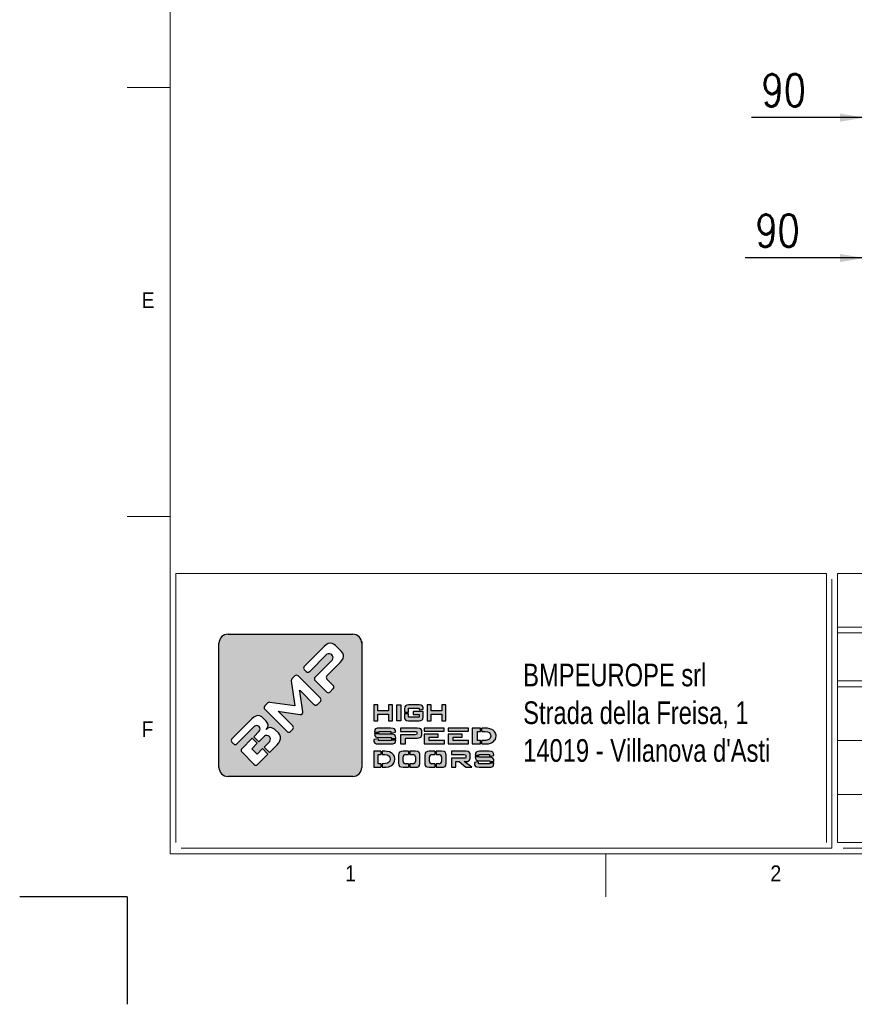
# Model space of a CAD drawing. Header units: millimetres. Extents: x 106533 to 120455, y 95328 to 100331.
# Tile 1 of 8: x 106533 to 108084, y 95328 to 97158. Entities that reach past the tile are written whole.
import ezdxf

# ---------------------------------------------------------------- set-up
doc = ezdxf.new("R2010")
doc.units = ezdxf.units.MM
doc.layers.add('FORMAT', color=7, linetype='Continuous')
doc.styles.add('Compilazione 1', font='romans.shx', dxfattribs={"width": 0.75, "height": 480})
doc.styles.add('NYIP', font='romans.shx', dxfattribs={"width": 0.8})
doc.styles.add('SLDTEXTSTYLE0', font='GOTHIC.TTF', dxfattribs={"width": 0.913})
doc.dimstyles.new('STANDARD35', dxfattribs={"dimscale": 35, "dimtxt": 2, "dimasz": 1.5, "dimexe": 1, "dimexo": 1, "dimgap": 0.7, "dimtad": 1, "dimdec": 0, "dimdsep": 46, "dimtxsty": 'NYIP', "dimcen": 0, "dimclrd": 1, "dimclre": 1, "dimclrt": 2, "dimadec": 0, "dimazin": 0, "dimtfac": 1, "dimtdec": 0, "dimtix": 1, "dimtmove": 0, "dimatfit": 3, "dimfxl": 0, "dimtvp": 1, "dimtolj": 1, "dimtzin": 0, "dimarcsym": 0})

# ---------------------------------------------------------------- blocks, each defined once
blk = doc.blocks.new('A$C7C9C4F3F')
at = {"color": 7, "lineweight": 5}
blk.add_line((0, 1765.8), (199.3, 1765.8), dxfattribs=at)
at = {"layer": 'FORMAT', "color": 7, "lineweight": 5}
for p, q in [((199.3, 11304.4), (199.3, 199.3)), ((0, 3758.8), (199.3, 3758.8)), ((199.3, 199.3), (16199.3, 199.3)), ((2224.2, 0), (2224.2, 199.3))]:
    blk.add_line(p, q, dxfattribs=at)
at = {"color": 7, "lineweight": 5, "char_height": 73.8, "attachment_point": 1, "style": 'SLDTEXTSTYLE0'}
for s, insert in [('E', (66.4, 2808)), ('1', (1011.8, 145.3)), ('2', (2988.2, 145.3))]:
    blk.add_mtext(s, dxfattribs=dict(at, insert=insert))
at = {"layer": 'FORMAT', "color": 7, "lineweight": 5, "insert": (66.4, 815), "char_height": 73.8, "attachment_point": 1, "style": 'SLDTEXTSTYLE0'}
blk.add_mtext('F', dxfattribs=at)
blk = doc.blocks.new('*D298')
at = {"color": 7, "lineweight": -2}
for p, q in [((108102.6, 97177.5), (108102.6, 96945.5)), ((108192.6, 97177.5), (108192.6, 96945.5)), ((108102.6, 96975.5), (107892.9, 96975.5)), ((108057.6, 96975.5), (108012.6, 96975.5)), ((108102.6, 96975.5), (108192.6, 96975.5)), ((108237.6, 96975.5), (108282.6, 96975.5))]:
    blk.add_line(p, q, dxfattribs=at)
at = {"color": 7}
for points in [[(108057.6, 96968), (108057.6, 96983), (108102.6, 96975.5)], [(108237.6, 96983), (108237.6, 96968), (108192.6, 96975.5)]]:
    blk.add_solid(points, dxfattribs=at)
at = {"layer": 'Defpoints', "color": 0}
for p in [(108102.6, 97207.5), (108192.6, 97207.5), (108192.6, 96975.5)]:
    blk.add_point(p, dxfattribs=at)
at = {"color": 7, "lineweight": 0, "insert": (107952.7, 97026.5), "char_height": 60, "attachment_point": 5, "style": 'NYIP'}
blk.add_mtext('\\A1;90', dxfattribs=at)
blk = doc.blocks.new('*D308')
at = {"color": 7, "lineweight": -2}
for p, q in [((108102.6, 96614.1), (108102.6, 96744.7)), ((108192.6, 96602.2), (108192.6, 96744.7)), ((108102.6, 96714.7), (107881.4, 96714.7)), ((108057.6, 96714.7), (108012.6, 96714.7)), ((108192.6, 96714.7), (108102.6, 96714.7)), ((108237.6, 96714.7), (108282.6, 96714.7))]:
    blk.add_line(p, q, dxfattribs=at)
at = {"color": 7}
for points in [[(108057.6, 96707.2), (108057.6, 96722.2), (108102.6, 96714.7)], [(108237.6, 96722.2), (108237.6, 96707.2), (108192.6, 96714.7)]]:
    blk.add_solid(points, dxfattribs=at)
at = {"layer": 'Defpoints', "color": 0}
for p in [(108102.6, 96714.7), (108102.6, 96584.1), (108192.6, 96572.2)]:
    blk.add_point(p, dxfattribs=at)
at = {"color": 7, "lineweight": 0, "insert": (107941.3, 96765.7), "char_height": 60, "attachment_point": 5, "style": 'NYIP'}
blk.add_mtext('\\A1;90', dxfattribs=at)

msp = doc.modelspace()

# ---------------------------------------------------------------- hatches: boundary and pattern name
at = {"linetype": 'Continuous'}
h = msp.add_hatch(color=256, dxfattribs=at)
h.set_gradient(color1=(8, 89, 3), color2=(8, 89, 2), one_color=1)
h.paths.add_polyline_path([(107168.4, 95768.2), (107168.4, 95998.7, 0.414214), (107151.6, 96015.5), (106919.9, 96015.5, 0.414214), (106903.1, 95998.7), (106903.1, 95768.2, 0.414214), (106919.9, 95751.4), (107151.6, 95751.4, 0.414214)])
h.paths.add_polyline_path([(107225.7, 95854.7), (107225.7, 95884.2), (107218, 95884.2), (107218, 95873.2), (107198.5, 95873.2), (107198.5, 95884.2), (107190.7, 95884.2), (107190.7, 95854.7), (107198.5, 95854.7), (107198.5, 95867), (107218, 95867), (107218, 95854.7)])
h.paths.add_polyline_path([(107241.2, 95854.7), (107241.2, 95884.2), (107233.5, 95884.2), (107233.5, 95854.7)])
h.paths.add_polyline_path([(107255.6, 95861.2), (107255.6, 95868.3), (107247.9, 95868.3), (107247.9, 95862), (107248.2, 95859), (107249.5, 95856.3), (107251.4, 95855.3), (107255.5, 95854.7), (107275, 95854.7), (107278.3, 95855), (107281, 95856.3), (107282, 95858), (107282.6, 95862), (107282.6, 95872.3), (107264.3, 95872.3), (107264.3, 95866.4), (107275.1, 95866.4), (107275.1, 95861.2)])
h.paths.add_polyline_path([(107282.6, 95877.2), (107282.4, 95879.8), (107281, 95882.6), (107279, 95883.7), (107275, 95884.2), (107255.5, 95884.2), (107252.2, 95883.9), (107249.5, 95882.6), (107248.4, 95880.9), (107247.9, 95877), (107247.9, 95870.9), (107255.6, 95870.9), (107255.6, 95878), (107275.1, 95878), (107275.1, 95874.9), (107282.6, 95876.1)])
h.paths.add_polyline_path([(107297.6, 95873.2), (107297.6, 95884.2), (107289.8, 95884.2), (107289.8, 95854.7), (107297.6, 95854.7), (107297.6, 95867), (107317, 95867), (107317, 95854.7), (107324.8, 95854.7), (107324.8, 95884.2), (107317, 95884.2), (107317, 95873.2)])
h.paths.add_polyline_path([(107231, 95836.8), (107229.2, 95839.6), (107226.9, 95840.6), (107221.8, 95841.1), (107201.7, 95841.1), (107197.6, 95840.8), (107194.2, 95839.5), (107192.9, 95837.8), (107192.2, 95833.9), (107192.2, 95833.8), (107200.8, 95833.8), (107200.8, 95835.1), (107222.6, 95835.1), (107222.6, 95831.9), (107231.3, 95833.3), (107231.3, 95834.3)])
h.paths.add_polyline_path([(107229.7, 95828.5), (107227.3, 95829.5), (107222.3, 95830.1), (107200.8, 95830.1), (107200.8, 95831.3), (107192.2, 95831.3), (107192.2, 95830.7), (107192.6, 95827.8), (107194.2, 95825), (107196.6, 95824), (107201.7, 95823.5), (107223.1, 95823.5), (107223.1, 95822.1), (107231.7, 95822.1), (107231.7, 95822.8), (107231.4, 95825.7)])
h.paths.add_polyline_path([(107231, 95815), (107231.7, 95818.9), (107231.7, 95819.5), (107223.1, 95819.5), (107223.1, 95818.1), (107199.4, 95818.1), (107199.4, 95821.4), (107190.7, 95820.1), (107190.7, 95818.9), (107191.1, 95816), (107192.8, 95813.3), (107195.2, 95812.2), (107200.3, 95811.7), (107222.3, 95811.7), (107226.3, 95812), (107229.7, 95813.3)])
h.paths.add_polyline_path([(107249.9, 95811.7), (107249.9, 95822.7), (107271.4, 95822.7), (107274.3, 95822.9), (107278, 95824.2), (107279.1, 95825.2), (107280.1, 95828.8), (107280.1, 95835.1), (107279.9, 95836.7), (107278, 95839.7), (107276.2, 95840.5), (107271.4, 95841.1), (107240.4, 95841.1), (107240.4, 95835.1), (107267.7, 95835.1), (107270.2, 95834.8), (107270.8, 95833.4), (107270.8, 95830.4), (107270.2, 95829.1), (107267.7, 95828.7), (107240.4, 95828.7), (107240.4, 95811.7)])
h.paths.add_polyline_path([(107322.2, 95811.7), (107322.2, 95818.1), (107293.9, 95818.1), (107293.9, 95824.1), (107310.3, 95824.1), (107310.3, 95829.9), (107284.3, 95829.9), (107284.3, 95811.7)])
h.paths.add_polyline_path([(107366.9, 95811.7), (107366.9, 95818.1), (107338.6, 95818.1), (107338.6, 95824.1), (107354.9, 95824.1), (107354.9, 95829.9), (107328.9, 95829.9), (107328.9, 95811.7)])
h.paths.add_polyline_path([(107389, 95811.7), (107389, 95818.1), (107383.3, 95818.1), (107383.3, 95835), (107389, 95835), (107389, 95841.1), (107373.6, 95841.1), (107373.6, 95811.7)])
h.paths.add_polyline_path([(107409.9, 95813.9), (107413.3, 95816.2), (107416, 95819.2), (107416.2, 95819.5), (107417.6, 95822.8), (107418.1, 95826.5), (107418, 95828), (107417.2, 95831.7), (107415.4, 95834.8), (107412.6, 95837.3), (107410.5, 95838.6), (107406.7, 95840), (107402.2, 95840.8), (107397.2, 95841.1), (107391.5, 95841.1), (107391.5, 95835), (107397.2, 95835), (107401.9, 95834.5), (107405.4, 95832.9), (107407.4, 95830.4), (107408.2, 95826.7), (107408.2, 95826.3), (107407.3, 95822.6), (107404.9, 95820.1), (107402.9, 95819.2), (107398.8, 95818.4), (107393.3, 95818.1), (107391.5, 95818.1), (107391.5, 95811.7), (107395, 95811.7), (107399.9, 95811.8), (107404, 95812.2), (107405.9, 95812.6)])
h.paths.add_polyline_path([(107366.6, 95835.2), (107366.6, 95841.1), (107328.9, 95841.1), (107328.9, 95835.2)])
h.paths.add_polyline_path([(107321.9, 95835.2), (107321.9, 95841.1), (107284.3, 95841.1), (107284.3, 95835.2)])
h.paths.add_polyline_path([(107204.1, 95791.8), (107204.1, 95798), (107190.7, 95798), (107190.7, 95768.6), (107204.1, 95768.6), (107204.1, 95775), (107199.2, 95775), (107199.2, 95791.8)])
h.paths.add_polyline_path([(107219.8, 95796.9), (107215.9, 95797.8), (107211.5, 95798), (107206.7, 95798), (107206.7, 95791.8), (107211.5, 95791.8), (107215.6, 95791.3), (107218.7, 95789.8), (107220.5, 95787.4), (107221.1, 95783.6), (107221.1, 95783.3), (107220.4, 95779.5), (107218.2, 95777), (107216.5, 95776.1), (107212.9, 95775.3), (107208, 95775), (107206.7, 95775), (107206.7, 95768.6), (107209.6, 95768.6), (107213.9, 95768.7), (107217.4, 95769.1), (107219.1, 95769.4), (107222.7, 95770.9), (107225.7, 95773.1), (107228, 95776.1), (107228.2, 95776.4), (107229.5, 95779.8), (107229.9, 95783.5), (107229.9, 95784.9), (107229.1, 95788.5), (107227.5, 95791.7), (107225, 95794.2), (107223.2, 95795.5)])
h.paths.add_polyline_path([(107255.5, 95791.8), (107255.5, 95798), (107245.3, 95798), (107241.7, 95797.7), (107238.7, 95796.5), (107237.5, 95794.7), (107236.9, 95790.7), (107236.9, 95775.8), (107237.2, 95772.9), (107238.7, 95770.1), (107240.8, 95769.1), (107245.3, 95768.6), (107255.5, 95768.6), (107255.5, 95775), (107249.6, 95775, -0.414214), (107245.4, 95779.2), (107245.4, 95787.6, -0.414214), (107249.6, 95791.8)])
h.paths.add_polyline_path([(107276.3, 95793.7), (107274.8, 95796.5), (107272.7, 95797.5), (107268.2, 95798), (107258, 95798), (107258, 95791.8), (107263.9, 95791.8, -0.414214), (107268.1, 95787.6), (107268.1, 95779.2, -0.414214), (107263.9, 95775), (107258, 95775), (107258, 95768.6), (107268.2, 95768.6), (107271.8, 95768.8), (107274.8, 95770.1), (107276, 95771.8), (107276.6, 95775.8), (107276.6, 95790.7)])
h.paths.add_polyline_path([(107304.2, 95791.8), (107304.2, 95798), (107294, 95798), (107290.4, 95797.7), (107287.4, 95796.5), (107286.3, 95794.7), (107285.6, 95790.7), (107285.6, 95775.8), (107285.9, 95772.9), (107287.4, 95770.1), (107289.5, 95769.1), (107294, 95768.6), (107304.2, 95768.6), (107304.2, 95775), (107298.3, 95775, -0.414214), (107294.1, 95779.2), (107294.1, 95787.6, -0.414214), (107298.3, 95791.8)])
h.paths.add_polyline_path([(107325, 95793.7), (107323.5, 95796.5), (107321.4, 95797.5), (107316.9, 95798), (107306.7, 95798), (107306.7, 95791.8), (107312.6, 95791.8, -0.414214), (107316.9, 95787.6), (107316.9, 95779.2, -0.414214), (107312.6, 95775), (107306.7, 95775), (107306.7, 95768.6), (107316.9, 95768.6), (107320.5, 95768.8), (107323.5, 95770.1), (107324.7, 95771.8), (107325.3, 95775.8), (107325.3, 95790.7)])
h.paths.add_polyline_path([(107369.8, 95793.7), (107368.1, 95796.6), (107366.5, 95797.4), (107362.3, 95798), (107335, 95798), (107335, 95792), (107359.1, 95792), (107361.2, 95791.7), (107361.8, 95790.4), (107361.8, 95786.9), (107361.2, 95785.5), (107359.1, 95785.2), (107335, 95785.2), (107335, 95768.6), (107343.4, 95768.6), (107343.4, 95779.2), (107349.4, 95779.2), (107361.9, 95768.6), (107373.3, 95768.6), (107358.9, 95779.2), (107362.3, 95779.2), (107364.8, 95779.4), (107368.1, 95780.7), (107369, 95781.7), (107369.9, 95785.3), (107369.9, 95792)])
h.paths.add_polyline_path([(107386.8, 95790.7), (107386.8, 95792), (107406.1, 95792), (107406.1, 95788.7), (107413.7, 95790.2), (107413.7, 95791.3), (107413.4, 95793.7), (107411.8, 95796.5), (107409.8, 95797.5), (107405.3, 95798), (107387.6, 95798), (107384, 95797.7), (107381, 95796.5), (107379.9, 95794.7), (107379.3, 95790.7), (107379.3, 95790.7)])
h.paths.add_polyline_path([(107410.2, 95786.5), (107405.7, 95787), (107386.8, 95787), (107386.8, 95788.2), (107379.3, 95788.2), (107379.3, 95787.6), (107379.6, 95784.7), (107381, 95782), (107383.1, 95780.9), (107387.6, 95780.3), (107406.5, 95780.3), (107406.5, 95778.9), (107414.1, 95778.9), (107414.1, 95779.7), (107413.8, 95782.6), (107412.3, 95785.3)])
h.paths.add_polyline_path([(107413.5, 95771.8), (107414.1, 95775.8), (107414.1, 95776.4), (107406.5, 95776.4), (107406.5, 95775), (107385.7, 95775), (107385.7, 95778.3), (107378, 95777), (107378, 95775.8), (107378.3, 95772.9), (107379.7, 95770.1), (107381.9, 95769.1), (107386.4, 95768.6), (107405.7, 95768.6), (107409.2, 95768.8), (107412.3, 95770.1)])
h.paths.add_polyline_path([(106927.1, 95821.1), (106964.3, 95858.3), (106968.1, 95861.5), (106971.7, 95863.6), (106975.2, 95864.4), (106979, 95863.9), (106982.7, 95862), (106985.3, 95859.7), (106990.9, 95854.1), (106993.4, 95850.5), (106994.4, 95846.6), (106994.4, 95845.9), (106993.5, 95841.9), (106990.8, 95838.6), (106994, 95841.1), (106998, 95842.1), (106998.8, 95842.1), (107002.8, 95841.3), (107006.4, 95839.1), (107007.7, 95838), (107013.6, 95832.1), (107016.3, 95828.5), (107017.5, 95824.7), (107017.3, 95821), (107016.2, 95817.6), (107014.2, 95814), (107011.4, 95810.3), (107009, 95807.8), (106997.2, 95796), (106987.2, 95806), (106997.4, 95816.2, 0.86713), (106987.5, 95826.1), (106977.3, 95815.9), (106967.9, 95825.2), (106978.1, 95835.4, 0.88875), (106969, 95844.5), (106936.3, 95811.8, -0.414214), (106930.4, 95811.8), (106927.1, 95815.1, -0.414088)], flags=16)
h.paths.add_polyline_path([(106988.3, 95882.3), (106993.8, 95887.8, -0.234445), (106997.4, 95889), (107044.1, 95882.8), (107037.4, 95929.1, -0.236379), (107038.6, 95932.6), (107044.1, 95938.1, -0.414214), (107050, 95938.1), (107091.6, 95896.5, -0.414214), (107091.6, 95890.5), (107085.8, 95884.7, -0.414418), (107079.9, 95884.7), (107053.7, 95910.9), (107053, 95911.7), (107053.5, 95909.7), (107058.9, 95871.2, -0.235808), (107057.7, 95867.7), (107057.7, 95867.6, -0.236783), (107054.1, 95866.4), (107016.1, 95871.9), (107013.1, 95872.4), (107014.2, 95871.4), (107040.4, 95845.2, -0.414214), (107040.4, 95839.2), (107035.9, 95834.7, -0.414214), (107030, 95834.7), (106988.3, 95876.4, -0.413615)], flags=16)
h.paths.add_polyline_path([(106945.4, 95802.7), (106965, 95822.3), (106974.3, 95812.9), (106964.1, 95802.7), (106974, 95792.8), (106984.2, 95803), (106994.2, 95793), (106974.7, 95773.5, -0.414499), (106968.7, 95773.5), (106945.4, 95796.8, -0.414214)], flags=16)
h.paths.add_polyline_path([(107061.7, 95955.7), (107098.8, 95992.9), (107102.6, 95996.1), (107106.3, 95998.2), (107109.7, 95999.1), (107113.4, 95998.6), (107117.2, 95996.7), (107119.8, 95994.4), (107130, 95984.1), (107133.1, 95980.4), (107134.5, 95976.6), (107134.7, 95974), (107133.8, 95970.5), (107131.7, 95966.9), (107128.5, 95963.2), (107103.7, 95938.3, 0.413999), (107103.7, 95932.3), (107115.6, 95920.4, -0.413728), (107115.6, 95914.5), (107109.2, 95908.1, -0.414825), (107103.3, 95908.1), (107081.7, 95929.7, -0.414214), (107081.7, 95935.7), (107114.1, 95968, 0.75715), (107103.7, 95978.4), (107071.3, 95946, -0.414295), (107065.4, 95946.1), (107061.7, 95949.8, -0.414088)], flags=16)

# ---------------------------------------------------------------- linework, layer by layer
at = {"lineweight": 5}
for p, q in [((106822.7, 96128.3), (108032, 96128.3)), ((106822.7, 96128.3), (106822.7, 95628.3)), ((108032, 96128.3), (108032, 95628.3)), ((108052.7, 96128.3), (110611.9, 96128.3)), ((108052.7, 96128.3), (108052.7, 95628.3)), ((108042.3, 96117.9), (108042.3, 95617.9)), ((108052.7, 96028.9), (110611.9, 96028.9)), ((108052.7, 96017.9), (110611.9, 96017.9)), ((108052.7, 95928.9), (110611.9, 95928.9)), ((108052.7, 95917.9), (110611.9, 95917.9)), ((108052.7, 95817.9), (110611.9, 95817.9)), ((108052.7, 95717.9), (110611.9, 95717.9)), ((106833, 95617.9), (108042.3, 95617.9)), ((108052.7, 95628.3), (110611.9, 95628.3)), ((108063, 95617.9), (110622.2, 95617.9))]:
    msp.add_line(p, q, dxfattribs=at)
for p, q in [((106919.9, 96015.5), (107151.6, 96015.5)), ((107109.7, 95999.1), (107106.3, 95998.2)), ((107113.4, 95998.6), (107109.7, 95999.1)), ((106903.1, 95768.2), (106903.1, 95998.7)), ((107098.8, 95992.9), (107061.7, 95955.7)), ((107102.6, 95996.1), (107098.8, 95992.9)), ((107106.3, 95998.2), (107102.6, 95996.1)), ((107117.2, 95996.7), (107113.4, 95998.6)), ((107119.8, 95994.4), (107117.2, 95996.7)), ((107130, 95984.1), (107119.8, 95994.4)), ((107133.1, 95980.4), (107130, 95984.1)), ((107071.3, 95946), (107103.7, 95978.4)), ((107114.1, 95968), (107081.7, 95935.7)), ((107103.7, 95938.3), (107128.5, 95963.2)), ((107128.5, 95963.2), (107131.7, 95966.9)), ((107131.7, 95966.9), (107133.8, 95970.5)), ((107134.5, 95976.6), (107133.1, 95980.4)), ((107133.8, 95970.5), (107134.7, 95974)), ((107134.7, 95974), (107134.5, 95976.6)), ((107061.7, 95949.8), (107065.4, 95946.1)), ((107037.4, 95929.1), (107044.1, 95882.8)), ((107044.1, 95938.1), (107038.6, 95932.6)), ((107091.6, 95896.5), (107050, 95938.1)), ((107081.7, 95929.7), (107103.3, 95908.1)), ((107115.6, 95920.4), (107103.7, 95932.3)), ((107053.5, 95909.7), (107053, 95911.7)), ((107053, 95911.7), (107053.7, 95910.9)), ((107058.9, 95871.2), (107053.5, 95909.7)), ((107053.7, 95910.9), (107079.9, 95884.7)), ((107109.2, 95908.1), (107115.6, 95914.5)), ((107085.8, 95884.7), (107091.6, 95890.5)), ((106993.8, 95887.8), (106988.3, 95882.3)), ((106988.3, 95876.4), (107030, 95834.7)), ((107044.1, 95882.8), (106997.4, 95889)), ((107014.2, 95871.4), (107013.1, 95872.4)), ((107013.1, 95872.4), (107016.1, 95871.9)), ((107040.4, 95845.2), (107014.2, 95871.4)), ((107016.1, 95871.9), (107054.1, 95866.4)), ((107198.5, 95884.2), (107190.7, 95884.2)), ((107190.7, 95884.2), (107190.7, 95854.7)), ((107198.5, 95873.2), (107198.5, 95884.2)), ((107218, 95873.2), (107198.5, 95873.2)), ((107225.7, 95884.2), (107218, 95884.2)), ((107218, 95884.2), (107218, 95873.2)), ((107225.7, 95854.7), (107225.7, 95884.2)), ((107233.5, 95854.7), (107233.5, 95884.2)), ((107233.5, 95884.2), (107241.2, 95884.2)), ((107241.2, 95884.2), (107241.2, 95854.7)), ((107248.4, 95880.9), (107247.9, 95877)), ((107247.9, 95877), (107247.9, 95870.9)), ((107247.9, 95870.9), (107255.6, 95870.9)), ((107249.5, 95882.6), (107248.4, 95880.9)), ((107252.2, 95883.9), (107249.5, 95882.6)), ((107255.5, 95884.2), (107252.2, 95883.9)), ((107275, 95884.2), (107255.5, 95884.2)), ((107255.6, 95870.9), (107255.6, 95878)), ((107255.6, 95878), (107275.1, 95878)), ((107282.6, 95872.3), (107264.3, 95872.3)), ((107264.3, 95872.3), (107264.3, 95866.4)), ((107279, 95883.7), (107275, 95884.2)), ((107275.1, 95878), (107275.1, 95874.9)), ((107275.1, 95874.9), (107282.6, 95876.1)), ((107281, 95882.6), (107279, 95883.7)), ((107282.4, 95879.8), (107281, 95882.6)), ((107282.6, 95877.2), (107282.4, 95879.8)), ((107282.6, 95876.1), (107282.6, 95877.2)), ((107282.6, 95862), (107282.6, 95872.3)), ((107297.6, 95884.2), (107289.8, 95884.2)), ((107289.8, 95884.2), (107289.8, 95854.7)), ((107297.6, 95873.2), (107297.6, 95884.2)), ((107317, 95873.2), (107297.6, 95873.2)), ((107324.8, 95884.2), (107317, 95884.2)), ((107317, 95884.2), (107317, 95873.2)), ((107324.8, 95854.7), (107324.8, 95884.2)), ((106964.3, 95858.3), (106927.1, 95821.1)), ((106968.1, 95861.5), (106964.3, 95858.3)), ((106971.7, 95863.6), (106968.1, 95861.5)), ((106975.2, 95864.4), (106971.7, 95863.6)), ((106979, 95863.9), (106975.2, 95864.4)), ((106982.7, 95862), (106979, 95863.9)), ((106985.3, 95859.7), (106982.7, 95862)), ((106990.9, 95854.1), (106985.3, 95859.7)), ((106993.4, 95850.5), (106990.9, 95854.1)), ((107057.7, 95867.6), (107057.7, 95867.7)), ((107190.7, 95854.7), (107198.5, 95854.7)), ((107198.5, 95854.7), (107198.5, 95867)), ((107198.5, 95867), (107218, 95867)), ((107218, 95867), (107218, 95854.7)), ((107218, 95854.7), (107225.7, 95854.7)), ((107241.2, 95854.7), (107233.5, 95854.7)), ((107233.5, 95854.7), (107233.5, 95854.7)), ((107247.9, 95868.3), (107247.9, 95862)), ((107247.9, 95868.3), (107255.6, 95868.3)), ((107247.9, 95862), (107248.2, 95859)), ((107248.2, 95859), (107249.5, 95856.3)), ((107249.5, 95856.3), (107251.4, 95855.3)), ((107251.4, 95855.3), (107255.5, 95854.7)), ((107255.5, 95854.7), (107275, 95854.7)), ((107255.6, 95861.2), (107255.6, 95868.3)), ((107275.1, 95861.2), (107255.6, 95861.2)), ((107264.3, 95866.4), (107275.1, 95866.4)), ((107275, 95854.7), (107278.3, 95855)), ((107275.1, 95866.4), (107275.1, 95861.2)), ((107278.3, 95855), (107281, 95856.3)), ((107281, 95856.3), (107282, 95858)), ((107282, 95858), (107282.6, 95862)), ((107289.8, 95854.7), (107297.6, 95854.7)), ((107297.6, 95854.7), (107297.6, 95867)), ((107297.6, 95867), (107317, 95867)), ((107317, 95867), (107317, 95854.7)), ((107317, 95854.7), (107324.8, 95854.7)), ((106936.3, 95811.8), (106969, 95844.5)), ((106978.1, 95835.4), (106967.9, 95825.2)), ((106993.5, 95841.9), (106990.7, 95838.5)), ((106990.7, 95838.5), (106993.5, 95841.9)), ((106994, 95841.1), (106990.7, 95838.5)), ((106990.7, 95838.5), (106990.8, 95838.6)), ((106990.8, 95838.6), (106993.5, 95841.9)), ((106994.4, 95846.6), (106993.4, 95850.5)), ((106993.5, 95841.9), (106994.4, 95845.9)), ((106998, 95842.1), (106994, 95841.1)), ((106994.4, 95845.9), (106994.4, 95846.6)), ((106998.8, 95842.1), (106998, 95842.1)), ((107002.8, 95841.3), (106998.8, 95842.1)), ((107006.4, 95839.1), (107002.8, 95841.3)), ((107007.7, 95838), (107006.4, 95839.1)), ((107013.6, 95832.1), (107007.7, 95838)), ((107035.9, 95834.7), (107040.4, 95839.2)), ((107192.9, 95837.8), (107192.2, 95833.9)), ((107194.2, 95839.5), (107192.9, 95837.8)), ((107197.6, 95840.8), (107194.2, 95839.5)), ((107201.7, 95841.1), (107197.6, 95840.8)), ((107200.8, 95833.8), (107200.8, 95835.1)), ((107200.8, 95835.1), (107222.6, 95835.1)), ((107221.8, 95841.1), (107201.7, 95841.1)), ((107226.9, 95840.6), (107221.8, 95841.1)), ((107222.6, 95835.1), (107222.6, 95831.9)), ((107229.2, 95839.6), (107226.9, 95840.6)), ((107231, 95836.8), (107229.2, 95839.6)), ((107231.3, 95834.3), (107231, 95836.8)), ((107231.3, 95833.3), (107231.3, 95834.3)), ((107271.4, 95841.1), (107240.4, 95841.1)), ((107240.4, 95841.1), (107240.4, 95835.1)), ((107240.4, 95835.1), (107267.7, 95835.1)), ((107267.7, 95835.1), (107270.2, 95834.8)), ((107270.2, 95834.8), (107270.8, 95833.4)), ((107276.2, 95840.5), (107271.4, 95841.1)), ((107278, 95839.7), (107276.2, 95840.5)), ((107279.9, 95836.7), (107278, 95839.7)), ((107280.1, 95835.1), (107279.9, 95836.7)), ((107280.1, 95828.8), (107280.1, 95835.1)), ((107321.9, 95841.1), (107284.3, 95841.1)), ((107284.3, 95841.1), (107284.3, 95835.2)), ((107284.3, 95835.2), (107321.9, 95835.2)), ((107321.9, 95835.2), (107321.9, 95841.1)), ((107366.6, 95841.1), (107328.9, 95841.1)), ((107328.9, 95841.1), (107328.9, 95835.2)), ((107328.9, 95835.2), (107366.6, 95835.2)), ((107366.6, 95835.2), (107366.6, 95841.1)), ((107389, 95841.1), (107373.6, 95841.1)), ((107373.6, 95841.1), (107373.6, 95811.7)), ((107383.3, 95818.1), (107383.3, 95835)), ((107383.3, 95835), (107389, 95835)), ((107389, 95835), (107389, 95841.1)), ((107397.2, 95841.1), (107391.5, 95841.1)), ((107391.5, 95835), (107391.5, 95841.1)), ((107391.5, 95835), (107397.2, 95835)), ((107402.2, 95840.8), (107397.2, 95841.1)), ((107397.2, 95835), (107401.9, 95834.5)), ((107401.9, 95834.5), (107405.4, 95832.9)), ((107406.7, 95840), (107402.2, 95840.8)), ((107410.5, 95838.6), (107406.7, 95840)), ((107412.6, 95837.3), (107410.5, 95838.6)), ((107415.4, 95834.8), (107412.6, 95837.3)), ((107417.2, 95831.7), (107415.4, 95834.8)), ((106965, 95822.3), (106945.4, 95802.7)), ((106965, 95822.3), (106974.3, 95812.9)), ((106967.9, 95825.2), (106977.3, 95815.9)), ((106977.3, 95815.9), (106987.5, 95826.1)), ((106997.4, 95816.2), (106987.2, 95806)), ((107016.3, 95828.5), (107013.6, 95832.1)), ((107014.2, 95814), (107016.2, 95817.6)), ((107016.2, 95817.6), (107017.3, 95821)), ((107017.5, 95824.7), (107016.3, 95828.5)), ((107017.3, 95821), (107017.5, 95824.7)), ((107199.4, 95821.4), (107190.7, 95820.1)), ((107190.7, 95820.1), (107190.7, 95818.9)), ((107190.7, 95818.9), (107191.1, 95816)), ((107191.1, 95816), (107192.8, 95813.3)), ((107192.2, 95833.9), (107192.2, 95833.8)), ((107192.2, 95833.8), (107200.8, 95833.8)), ((107192.2, 95831.3), (107192.2, 95830.7)), ((107192.2, 95831.3), (107200.8, 95831.3)), ((107192.2, 95830.7), (107192.6, 95827.8)), ((107192.6, 95827.8), (107194.2, 95825)), ((107194.2, 95825), (107196.6, 95824)), ((107196.6, 95824), (107201.7, 95823.5)), ((107199.4, 95818.1), (107199.4, 95821.4)), ((107223.1, 95818.1), (107199.4, 95818.1)), ((107200.8, 95830.1), (107200.8, 95831.3)), ((107222.3, 95830.1), (107200.8, 95830.1)), ((107201.7, 95823.5), (107223.1, 95823.5)), ((107227.3, 95829.5), (107222.3, 95830.1)), ((107222.6, 95831.9), (107231.3, 95833.3)), ((107223.1, 95823.5), (107223.1, 95822.1)), ((107223.1, 95822.1), (107231.7, 95822.1)), ((107223.1, 95819.5), (107223.1, 95818.1)), ((107223.1, 95819.5), (107231.7, 95819.5)), ((107229.7, 95828.5), (107227.3, 95829.5)), ((107231.4, 95825.7), (107229.7, 95828.5)), ((107231, 95815), (107231.7, 95818.9)), ((107231.7, 95822.8), (107231.4, 95825.7)), ((107231.7, 95822.1), (107231.7, 95822.8)), ((107231.7, 95818.9), (107231.7, 95819.5)), ((107267.7, 95828.7), (107240.4, 95828.7)), ((107240.4, 95828.7), (107240.4, 95811.7)), ((107249.9, 95811.7), (107249.9, 95822.7)), ((107249.9, 95822.7), (107271.4, 95822.7)), ((107270.2, 95829.1), (107267.7, 95828.7)), ((107270.8, 95830.4), (107270.2, 95829.1)), ((107270.8, 95833.4), (107270.8, 95830.4)), ((107271.4, 95822.7), (107274.3, 95822.9)), ((107274.3, 95822.9), (107278, 95824.2)), ((107278, 95824.2), (107279.1, 95825.2)), ((107279.1, 95825.2), (107280.1, 95828.8)), ((107284.3, 95829.9), (107284.3, 95811.7)), ((107310.3, 95829.9), (107284.3, 95829.9)), ((107293.9, 95818.1), (107293.9, 95824.1)), ((107293.9, 95824.1), (107310.3, 95824.1)), ((107322.2, 95818.1), (107293.9, 95818.1)), ((107310.3, 95824.1), (107310.3, 95829.9)), ((107322.2, 95811.7), (107322.2, 95818.1)), ((107328.9, 95829.9), (107328.9, 95811.7)), ((107354.9, 95829.9), (107328.9, 95829.9)), ((107338.6, 95818.1), (107338.6, 95824.1)), ((107338.6, 95824.1), (107354.9, 95824.1)), ((107366.9, 95818.1), (107338.6, 95818.1)), ((107354.9, 95824.1), (107354.9, 95829.9)), ((107366.9, 95811.7), (107366.9, 95818.1)), ((107389, 95818.1), (107383.3, 95818.1)), ((107389, 95811.7), (107389, 95818.1)), ((107393.3, 95818.1), (107391.5, 95818.1)), ((107391.5, 95811.7), (107391.5, 95818.1)), ((107398.8, 95818.4), (107393.3, 95818.1)), ((107402.9, 95819.2), (107398.8, 95818.4)), ((107404.9, 95820.1), (107402.9, 95819.2)), ((107407.3, 95822.6), (107404.9, 95820.1)), ((107405.4, 95832.9), (107407.4, 95830.4)), ((107408.2, 95826.3), (107407.3, 95822.6)), ((107407.4, 95830.4), (107408.2, 95826.7)), ((107408.2, 95826.7), (107408.2, 95826.3)), ((107409.9, 95813.9), (107413.3, 95816.2)), ((107413.3, 95816.2), (107416, 95819.2)), ((107416, 95819.2), (107416.2, 95819.5)), ((107416.2, 95819.5), (107417.6, 95822.8)), ((107418, 95828), (107417.2, 95831.7)), ((107417.6, 95822.8), (107418.1, 95826.5)), ((107418.1, 95826.5), (107418, 95828)), ((106927.1, 95815.1), (106930.4, 95811.8)), ((106964.1, 95802.7), (106974.3, 95812.9)), ((106974, 95792.8), (106964.1, 95802.7)), ((106984.2, 95803), (106974, 95792.8)), ((106984.2, 95803), (106994.2, 95793)), ((106987.2, 95806), (106997.2, 95796)), ((106997.2, 95796), (107009, 95807.8)), ((107009, 95807.8), (107011.4, 95810.3)), ((107011.4, 95810.3), (107014.2, 95814)), ((107204.1, 95798), (107190.7, 95798)), ((107190.7, 95798), (107190.7, 95768.6)), ((107192.8, 95813.3), (107195.2, 95812.2)), ((107195.2, 95812.2), (107200.3, 95811.7)), ((107200.3, 95811.7), (107222.3, 95811.7)), ((107204.1, 95798), (107204.1, 95791.8)), ((107211.5, 95798), (107206.7, 95798)), ((107206.7, 95798), (107206.7, 95791.8)), ((107215.9, 95797.8), (107211.5, 95798)), ((107219.8, 95796.9), (107215.9, 95797.8)), ((107222.3, 95811.7), (107226.3, 95812)), ((107226.3, 95812), (107229.7, 95813.3)), ((107229.7, 95813.3), (107231, 95815)), ((107241.7, 95797.7), (107238.7, 95796.5)), ((107240.4, 95811.7), (107249.9, 95811.7)), ((107245.3, 95798), (107241.7, 95797.7)), ((107255.5, 95798), (107245.3, 95798)), ((107255.5, 95798), (107255.5, 95791.8)), ((107268.2, 95798), (107258, 95798)), ((107258, 95798), (107258, 95791.8)), ((107272.7, 95797.5), (107268.2, 95798)), ((107284.3, 95811.7), (107322.2, 95811.7)), ((107290.4, 95797.7), (107287.4, 95796.5)), ((107294, 95798), (107290.4, 95797.7)), ((107304.2, 95798), (107294, 95798)), ((107304.2, 95798), (107304.2, 95791.8)), ((107316.9, 95798), (107306.7, 95798)), ((107306.7, 95798), (107306.7, 95791.8)), ((107321.4, 95797.5), (107316.9, 95798)), ((107328.9, 95811.7), (107366.9, 95811.7)), ((107362.3, 95798), (107335, 95798)), ((107335, 95798), (107335, 95792)), ((107366.5, 95797.4), (107362.3, 95798)), ((107373.6, 95811.7), (107389, 95811.7)), ((107384, 95797.7), (107381, 95796.5)), ((107387.6, 95798), (107384, 95797.7)), ((107405.3, 95798), (107387.6, 95798)), ((107391.5, 95811.7), (107395, 95811.7)), ((107395, 95811.7), (107399.9, 95811.8)), ((107399.9, 95811.8), (107404, 95812.2)), ((107404, 95812.2), (107405.9, 95812.6)), ((107409.8, 95797.5), (107405.3, 95798)), ((107405.9, 95812.6), (107409.9, 95813.9)), ((106945.4, 95796.8), (106968.7, 95773.5)), ((106974.7, 95773.5), (106994.2, 95793)), ((107199.2, 95775), (107199.2, 95791.8)), ((107199.2, 95791.8), (107204.1, 95791.8)), ((107206.7, 95791.8), (107211.5, 95791.8)), ((107211.5, 95791.8), (107215.6, 95791.3)), ((107215.6, 95791.3), (107218.7, 95789.8)), ((107220.4, 95779.5), (107218.2, 95777)), ((107218.7, 95789.8), (107220.5, 95787.4)), ((107223.2, 95795.5), (107219.8, 95796.9)), ((107221.1, 95783.3), (107220.4, 95779.5)), ((107220.5, 95787.4), (107221.1, 95783.6)), ((107221.1, 95783.6), (107221.1, 95783.3)), ((107225, 95794.2), (107223.2, 95795.5)), ((107227.5, 95791.7), (107225, 95794.2)), ((107229.1, 95788.5), (107227.5, 95791.7)), ((107228.2, 95776.4), (107229.5, 95779.8)), ((107229.9, 95784.9), (107229.1, 95788.5)), ((107229.5, 95779.8), (107229.9, 95783.5)), ((107229.9, 95783.5), (107229.9, 95784.9)), ((107237.5, 95794.7), (107236.9, 95790.7)), ((107236.9, 95790.7), (107236.9, 95775.8)), ((107238.7, 95796.5), (107237.5, 95794.7)), ((107245.4, 95779.2), (107245.4, 95787.6)), ((107249.6, 95791.8), (107255.5, 95791.8)), ((107258, 95791.8), (107263.9, 95791.8)), ((107268.1, 95787.6), (107268.1, 95779.2)), ((107274.8, 95796.5), (107272.7, 95797.5)), ((107276.3, 95793.7), (107274.8, 95796.5)), ((107276.6, 95790.7), (107276.3, 95793.7)), ((107276.6, 95775.8), (107276.6, 95790.7)), ((107286.3, 95794.7), (107285.6, 95790.7)), ((107285.6, 95790.7), (107285.6, 95775.8)), ((107287.4, 95796.5), (107286.3, 95794.7)), ((107294.1, 95779.2), (107294.1, 95787.6)), ((107298.3, 95791.8), (107304.2, 95791.8)), ((107306.7, 95791.8), (107312.6, 95791.8)), ((107316.9, 95787.6), (107316.9, 95779.2)), ((107323.5, 95796.5), (107321.4, 95797.5)), ((107325, 95793.7), (107323.5, 95796.5)), ((107325.3, 95790.7), (107325, 95793.7)), ((107325.3, 95775.8), (107325.3, 95790.7)), ((107335, 95792), (107359.1, 95792)), ((107359.1, 95785.2), (107335, 95785.2)), ((107335, 95785.2), (107335, 95768.6)), ((107359.1, 95792), (107361.2, 95791.7)), ((107361.2, 95785.5), (107359.1, 95785.2)), ((107361.2, 95791.7), (107361.8, 95790.4)), ((107361.8, 95786.9), (107361.2, 95785.5)), ((107361.8, 95790.4), (107361.8, 95786.9)), ((107362.3, 95779.2), (107364.8, 95779.4)), ((107364.8, 95779.4), (107368.1, 95780.7)), ((107368.1, 95796.6), (107366.5, 95797.4)), ((107369.8, 95793.7), (107368.1, 95796.6)), ((107368.1, 95780.7), (107369, 95781.7)), ((107369, 95781.7), (107369.9, 95785.3)), ((107369.9, 95792), (107369.8, 95793.7)), ((107369.9, 95785.3), (107369.9, 95792)), ((107379.9, 95794.7), (107379.3, 95790.7)), ((107379.3, 95790.7), (107379.3, 95790.7)), ((107379.3, 95790.7), (107386.8, 95790.7)), ((107379.3, 95788.2), (107379.3, 95787.6)), ((107379.3, 95788.2), (107386.8, 95788.2)), ((107379.3, 95787.6), (107379.6, 95784.7)), ((107379.6, 95784.7), (107381, 95782)), ((107381, 95796.5), (107379.9, 95794.7)), ((107381, 95782), (107383.1, 95780.9)), ((107383.1, 95780.9), (107387.6, 95780.3)), ((107386.8, 95790.7), (107386.8, 95792)), ((107386.8, 95792), (107406.1, 95792)), ((107386.8, 95787), (107386.8, 95788.2)), ((107405.7, 95787), (107386.8, 95787)), ((107387.6, 95780.3), (107406.5, 95780.3)), ((107410.2, 95786.5), (107405.7, 95787)), ((107406.1, 95792), (107406.1, 95788.7)), ((107406.1, 95788.7), (107413.7, 95790.2)), ((107406.5, 95780.3), (107406.5, 95778.9)), ((107411.8, 95796.5), (107409.8, 95797.5)), ((107412.3, 95785.3), (107410.2, 95786.5)), ((107413.4, 95793.7), (107411.8, 95796.5)), ((107413.8, 95782.6), (107412.3, 95785.3)), ((107413.7, 95791.3), (107413.4, 95793.7)), ((107413.7, 95790.2), (107413.7, 95791.3)), ((107414.1, 95779.7), (107413.8, 95782.6)), ((107414.1, 95778.9), (107414.1, 95779.7)), ((107190.7, 95768.6), (107204.1, 95768.6)), ((107204.1, 95775), (107199.2, 95775)), ((107204.1, 95775), (107204.1, 95768.6)), ((107208, 95775), (107206.7, 95775)), ((107206.7, 95775), (107206.7, 95768.6)), ((107206.7, 95768.6), (107209.6, 95768.6)), ((107212.9, 95775.3), (107208, 95775)), ((107209.6, 95768.6), (107213.9, 95768.7)), ((107216.5, 95776.1), (107212.9, 95775.3)), ((107213.9, 95768.7), (107217.4, 95769.1)), ((107218.2, 95777), (107216.5, 95776.1)), ((107217.4, 95769.1), (107219.1, 95769.4)), ((107219.1, 95769.4), (107222.7, 95770.9)), ((107222.7, 95770.9), (107225.7, 95773.1)), ((107225.7, 95773.1), (107228, 95776.1)), ((107228, 95776.1), (107228.2, 95776.4)), ((107236.9, 95775.8), (107237.2, 95772.9)), ((107237.2, 95772.9), (107238.7, 95770.1)), ((107238.7, 95770.1), (107240.8, 95769.1)), ((107240.8, 95769.1), (107245.3, 95768.6)), ((107245.3, 95768.6), (107255.5, 95768.6)), ((107255.5, 95775), (107249.6, 95775)), ((107255.5, 95775), (107255.5, 95768.6)), ((107263.9, 95775), (107258, 95775)), ((107258, 95775), (107258, 95768.6)), ((107258, 95768.6), (107268.2, 95768.6)), ((107268.2, 95768.6), (107271.8, 95768.8)), ((107271.8, 95768.8), (107274.8, 95770.1)), ((107274.8, 95770.1), (107276, 95771.8)), ((107276, 95771.8), (107276.6, 95775.8)), ((107285.6, 95775.8), (107285.9, 95772.9)), ((107285.9, 95772.9), (107287.4, 95770.1)), ((107287.4, 95770.1), (107289.5, 95769.1)), ((107289.5, 95769.1), (107294, 95768.6)), ((107294, 95768.6), (107304.2, 95768.6)), ((107304.2, 95775), (107298.3, 95775)), ((107304.2, 95775), (107304.2, 95768.6)), ((107312.6, 95775), (107306.7, 95775)), ((107306.7, 95775), (107306.7, 95768.6)), ((107306.7, 95768.6), (107316.9, 95768.6)), ((107316.9, 95768.6), (107320.5, 95768.8)), ((107320.5, 95768.8), (107323.5, 95770.1)), ((107323.5, 95770.1), (107324.7, 95771.8)), ((107324.7, 95771.8), (107325.3, 95775.8)), ((107335, 95768.6), (107343.4, 95768.6)), ((107343.4, 95768.6), (107343.4, 95779.2)), ((107343.4, 95779.2), (107349.4, 95779.2)), ((107349.4, 95779.2), (107361.9, 95768.6)), ((107373.3, 95768.6), (107358.9, 95779.2)), ((107358.9, 95779.2), (107362.3, 95779.2)), ((107361.9, 95768.6), (107373.3, 95768.6)), ((107385.7, 95778.3), (107378, 95777)), ((107378, 95777), (107378, 95775.8)), ((107378, 95775.8), (107378.3, 95772.9)), ((107378.3, 95772.9), (107379.7, 95770.1)), ((107379.7, 95770.1), (107381.9, 95769.1)), ((107381.9, 95769.1), (107386.4, 95768.6)), ((107385.7, 95775), (107385.7, 95778.3)), ((107406.5, 95775), (107385.7, 95775)), ((107386.4, 95768.6), (107405.7, 95768.6)), ((107405.7, 95768.6), (107409.2, 95768.8)), ((107406.5, 95778.9), (107414.1, 95778.9)), ((107406.5, 95776.4), (107406.5, 95775)), ((107406.5, 95776.4), (107414.1, 95776.4)), ((107409.2, 95768.8), (107412.3, 95770.1)), ((107412.3, 95770.1), (107413.5, 95771.8)), ((107413.5, 95771.8), (107414.1, 95775.8)), ((107414.1, 95775.8), (107414.1, 95776.4)), ((107151.6, 95751.4), (106919.9, 95751.4))]:
    msp.add_line(p, q)
at = {"linetype": 'Continuous'}
msp.add_line((107168.4, 96002), (107168.4, 95768.2), dxfattribs=at)
at = {"color": 7}
for q in [(106532.7, 95527.9), (106732.7, 95327.9)]:
    msp.add_line((106732.7, 95527.9), q, dxfattribs=at)
for centre, radius, start, end in [((106919.9, 95998.7), 16.8, 90, 180), ((107151.6, 95998.7), 16.8, 0, 90), ((107107.5, 95971.8), 7.64, 330.7537, 119.2784), ((107064.6, 95952.8), 4.21, 135, 224.9755), ((107068.4, 95949), 4.21, 224.9755, 314.9915), ((107041.6, 95929.7), 4.21, 135, 188.1977), ((107047, 95935.1), 4.21, 45, 135), ((107084.7, 95932.7), 4.21, 134.9755, 224.9755), ((107106.6, 95935.3), 4.21, 135.042, 225), ((107106.3, 95911.1), 4.21, 224.9755, 315.095), ((107112.6, 95917.4), 4.21, 315.095, 45), ((106996.8, 95884.9), 4.21, 82.3395, 135.1172), ((107088.7, 95893.5), 4.21, 315, 45), ((106991.3, 95879.3), 4.21, 135.1172, 225), ((107054.8, 95870.6), 4.21, 315, 8.0736), ((107082.9, 95887.7), 4.21, 224.96, 315), ((107054.7, 95870.5), 4.21, 261.7148, 315), ((106973, 95839.4), 6.47, 321.7419, 128.2581), ((107032.9, 95837.7), 4.21, 225, 315), ((107037.4, 95842.2), 4.21, 315, 45), ((106930.1, 95818.1), 4.21, 135, 224.9755), ((106991.7, 95820.4), 7.08, 323.1909, 126.909), ((106933.4, 95814.8), 4.21, 224.9755, 314.9755), ((106948.4, 95799.8), 4.21, 134.9755, 224.9755), ((107249.6, 95787.6), 4.21, 90, 180), ((107263.9, 95787.6), 4.21, 0, 90), ((107298.3, 95787.6), 4.21, 90, 180), ((107312.6, 95787.6), 4.21, 0, 90), ((106919.9, 95768.2), 16.8, 180, 270), ((106971.7, 95776.4), 4.21, 224.9755, 315.0313), ((107151.6, 95768.2), 16.8, 270, 0), ((107249.6, 95779.2), 4.21, 180, 270), ((107263.9, 95779.2), 4.21, 270, 0), ((107298.3, 95779.2), 4.21, 180, 270), ((107312.6, 95779.2), 4.21, 270, 0)]:
    msp.add_arc(centre, radius, start, end)

# ---------------------------------------------------------------- block references
at = {"xscale": 0.4, "yscale": 0.4, "zscale": 0.4}
msp.add_blockref('A$C7C9C4F3F', (106732.7, 95527.9), dxfattribs=at)

# ---------------------------------------------------------------- texts
at = {"insert": (107468.5, 95960.9), "char_height": 42.075, "attachment_point": 1, "style": 'Compilazione 1'}
msp.add_mtext_dynamic_manual_height_columns("{\\fArial|b0|i0|c0|p0;BMPEUROPE srl\\P\\pxql;Strada della Freisa, 1\\P14019 - Villanova d'Asti}", width=1128.074, gutter_width=1474.6, heights=[777], dxfattribs=at)

# ---------------------------------------------------------------- dimensions: what is measured, and where the dimension line sits
at = {"color": 7, "lineweight": 0}
for base, p1, p2, picture, middle in [((108192.6, 96975.5), (108102.6, 97207.5), (108192.6, 97207.5), '*D298', (107952.7, 96975.5)), ((108102.6, 96714.7), (108192.6, 96572.2), (108102.6, 96584.1), '*D308', (107941.3, 96714.7))]:
    dim = msp.add_linear_dim(base=base, p1=p1, p2=p2, angle=180, dimstyle='STANDARD35', override={"dimscale": 30, "dimclrd": 7, "dimclre": 7, "dimclrt": 7}, dxfattribs=at)
    dim.commit()
    dim.dimension.update_dxf_attribs({"geometry": picture, "text_midpoint": middle, "dimtype": 160})

doc.saveas('drawing.dxf')
